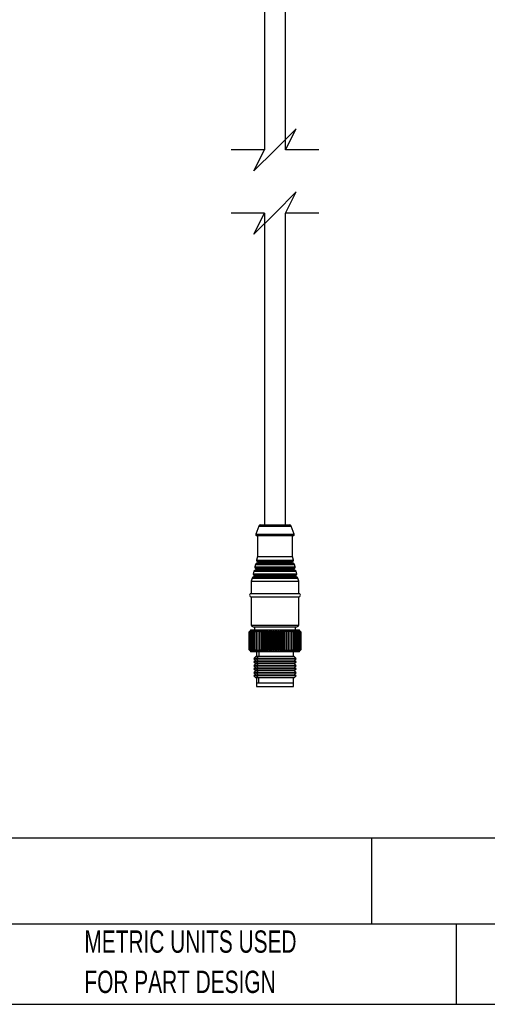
# Model space of a CAD drawing. Header units: millimetres. Extents: x 19 to 819, y 19 to 629.
# Tile 8 of 27: x 367 to 500, y 19 to 299. Entities that reach past the tile are written whole.
import ezdxf

# ---------------------------------------------------------------- set-up
doc = ezdxf.new("R2010")
doc.units = ezdxf.units.MM
doc.header["$LTSCALE"] = 3
doc.layers.add('DIMENSIONS', color=140, linetype='Continuous', lineweight=25)
doc.layers.add('TEXT', color=140, linetype='Continuous', lineweight=25)
doc.styles.add('SLDTEXTSTYLE0', font='TXT', dxfattribs={"width": 0.7})

msp = doc.modelspace()

# ---------------------------------------------------------------- linework, layer by layer
for p, q in [((436.742, 336.68), (436.742, 262.429)), ((442.742, 262.429), (442.742, 336.68)), ((436.742, 244.429), (436.742, 155.587)), ((442.742, 155.587), (442.742, 244.429)), ((435.12, 155.264), (434.261, 152.993)), ((435.12, 155.264), (444.364, 155.264)), ((435.587, 155.587), (443.896, 155.587)), ((445.222, 152.993), (444.364, 155.264)), ((434.261, 152.993), (445.222, 152.993)), ((434.542, 152.587), (444.942, 152.587)), ((434.742, 152.587), (434.742, 146.587)), ((444.742, 146.587), (444.742, 152.587)), ((434.742, 146.587), (434.49, 145.581)), ((434.742, 146.587), (444.742, 146.587)), ((444.993, 145.581), (444.742, 146.587)), ((434.184, 144.354), (434.005, 143.641)), ((434.005, 143.641), (445.478, 143.641)), ((434.106, 143.336), (445.378, 143.336)), ((434.184, 144.354), (445.3, 144.354)), ((445.068, 144.575), (434.416, 144.575)), ((434.49, 145.581), (444.993, 145.581)), ((434.591, 145.277), (444.893, 145.277)), ((444.747, 144.968), (434.737, 144.968)), ((445.478, 143.641), (445.3, 144.354)), ((433.213, 140.474), (432.992, 139.587)), ((433.213, 140.474), (446.27, 140.474)), ((446.038, 140.695), (433.446, 140.695)), ((433.699, 142.414), (433.52, 141.701)), ((433.52, 141.701), (445.963, 141.701)), ((433.621, 141.396), (445.863, 141.396)), ((433.699, 142.414), (445.785, 142.414)), ((445.717, 141.087), (433.767, 141.087)), ((445.553, 142.635), (433.931, 142.635)), ((445.232, 143.027), (434.252, 143.027)), ((445.963, 141.701), (445.785, 142.414)), ((446.492, 139.587), (446.27, 140.474)), ((432.992, 139.587), (432.992, 136.087)), ((432.992, 139.587), (446.492, 139.587)), ((446.492, 136.087), (446.492, 139.587)), ((432.992, 136.087), (446.492, 136.087)), ((432.992, 135.087), (446.492, 135.087)), ((432.992, 135.087), (432.992, 127.087)), ((446.492, 127.087), (446.492, 135.087)), ((432.992, 127.087), (446.492, 127.087)), ((433.492, 126.587), (445.992, 126.587)), ((433.892, 126.587), (433.892, 125.587)), ((445.592, 125.587), (445.592, 126.587)), ((432.677, 125.472), (432.394, 125.187)), ((432.401, 125.187), (432.394, 125.187)), ((432.394, 125.187), (432.394, 119.987)), ((432.401, 125.187), (432.766, 125.537)), ((432.401, 119.987), (432.401, 125.187)), ((432.766, 125.537), (432.442, 125.187)), ((432.464, 125.187), (432.442, 125.187)), ((432.442, 125.187), (432.442, 119.987)), ((432.464, 125.187), (432.846, 125.537)), ((432.464, 119.987), (432.464, 125.187)), ((432.846, 125.537), (432.547, 125.187)), ((432.585, 125.187), (432.547, 125.187)), ((432.547, 125.187), (432.547, 119.987)), ((432.585, 125.187), (432.982, 125.537)), ((432.585, 119.987), (432.585, 125.187)), ((432.792, 125.587), (432.677, 125.472)), ((432.982, 125.537), (432.711, 125.187)), ((432.764, 125.187), (432.711, 125.187)), ((432.711, 125.187), (432.711, 119.987)), ((432.764, 125.187), (433.173, 125.537)), ((432.764, 119.987), (432.764, 125.187)), ((433.601, 125.587), (432.792, 125.587)), ((433.173, 125.537), (432.932, 125.187)), ((432.999, 125.187), (432.932, 125.187)), ((432.932, 125.187), (432.932, 119.987)), ((432.999, 125.187), (433.416, 125.537)), ((432.999, 119.987), (432.999, 125.187)), ((433.416, 125.537), (433.207, 125.187)), ((433.247, 125.187), (433.207, 125.187)), ((433.207, 125.187), (433.207, 119.987)), ((433.601, 125.587), (433.247, 125.187)), ((433.289, 125.187), (433.247, 125.187)), ((433.247, 119.987), (433.247, 125.187)), ((433.289, 125.187), (433.71, 125.537)), ((433.289, 119.987), (433.289, 125.187)), ((433.71, 125.537), (433.535, 125.187)), ((433.63, 125.187), (433.535, 125.187)), ((433.535, 125.187), (433.535, 119.987)), ((446.692, 125.587), (433.601, 125.587)), ((433.63, 125.187), (434.052, 125.537)), ((433.63, 119.987), (433.63, 125.187)), ((434.052, 125.537), (433.912, 125.187)), ((434.021, 125.187), (433.912, 125.187)), ((433.912, 125.187), (433.912, 119.987)), ((434.021, 125.187), (434.441, 125.537)), ((434.021, 119.987), (434.021, 125.187)), ((434.441, 125.537), (434.337, 125.187)), ((434.457, 125.187), (434.337, 125.187)), ((434.337, 125.187), (434.337, 119.987)), ((434.457, 125.187), (434.872, 125.537)), ((434.457, 119.987), (434.457, 125.187)), ((434.872, 125.537), (434.805, 125.187)), ((434.937, 125.187), (434.805, 125.187)), ((434.805, 125.187), (434.805, 119.987)), ((434.937, 125.187), (435.342, 125.537)), ((434.937, 119.987), (434.937, 125.187)), ((435.342, 125.537), (435.313, 125.187)), ((435.454, 125.187), (435.313, 125.187)), ((435.313, 125.187), (435.313, 119.987)), ((435.454, 125.187), (435.848, 125.537)), ((435.454, 119.987), (435.454, 125.187)), ((435.848, 125.537), (435.857, 125.187)), ((435.848, 119.637), (435.848, 125.537)), ((436.007, 125.187), (435.857, 125.187)), ((435.857, 125.187), (435.857, 119.987)), ((436.007, 125.187), (436.385, 125.537)), ((436.007, 119.987), (436.007, 125.187)), ((436.385, 125.537), (436.432, 125.187)), ((436.385, 119.637), (436.385, 125.537)), ((436.589, 125.187), (436.432, 125.187)), ((436.432, 125.187), (436.432, 119.987)), ((436.589, 125.187), (436.95, 125.537)), ((436.589, 119.987), (436.589, 125.187)), ((436.95, 125.537), (437.034, 125.187)), ((436.95, 119.637), (436.95, 125.537)), ((437.197, 125.187), (437.034, 125.187)), ((437.034, 125.187), (437.034, 119.987)), ((437.197, 125.187), (437.536, 125.537)), ((437.197, 119.987), (437.197, 125.187)), ((437.536, 125.537), (437.657, 125.187)), ((437.536, 119.637), (437.536, 125.537)), ((437.826, 125.187), (437.657, 125.187)), ((437.657, 125.187), (437.657, 119.987)), ((437.826, 125.187), (438.141, 125.537)), ((437.826, 119.987), (437.826, 125.187)), ((438.141, 125.537), (438.297, 125.187)), ((438.141, 119.637), (438.141, 125.537)), ((438.469, 125.187), (438.297, 125.187)), ((438.297, 125.187), (438.297, 119.987)), ((438.469, 125.187), (438.758, 125.537)), ((438.469, 119.987), (438.469, 125.187)), ((438.758, 125.537), (438.949, 125.187)), ((438.758, 119.637), (438.758, 125.537)), ((439.123, 125.187), (438.949, 125.187)), ((438.949, 125.187), (438.949, 119.987)), ((439.123, 125.187), (439.383, 125.537)), ((439.123, 119.987), (439.123, 125.187)), ((439.383, 125.537), (439.607, 125.187)), ((439.383, 119.637), (439.383, 125.537)), ((439.607, 125.187), (439.607, 119.987)), ((439.782, 125.187), (439.607, 125.187)), ((439.782, 125.187), (440.011, 125.537)), ((439.782, 119.987), (439.782, 125.187)), ((440.011, 125.537), (440.267, 125.187)), ((440.011, 119.637), (440.011, 125.537)), ((440.441, 125.187), (440.267, 125.187)), ((440.267, 125.187), (440.267, 119.987)), ((440.441, 125.187), (440.637, 125.537)), ((440.441, 119.987), (440.441, 125.187)), ((440.637, 125.537), (440.922, 125.187)), ((440.637, 119.637), (440.637, 125.537)), ((441.094, 125.187), (440.922, 125.187)), ((440.922, 125.187), (440.922, 119.987)), ((441.094, 125.187), (441.256, 125.537)), ((441.094, 119.987), (441.094, 125.187)), ((441.256, 125.537), (441.567, 125.187)), ((441.256, 119.637), (441.256, 125.537)), ((441.736, 125.187), (441.567, 125.187)), ((441.567, 125.187), (441.567, 119.987)), ((441.736, 125.187), (441.862, 125.537)), ((441.736, 119.987), (441.736, 125.187)), ((441.862, 125.537), (442.198, 125.187)), ((441.862, 119.637), (441.862, 125.537)), ((442.362, 125.187), (442.198, 125.187)), ((442.198, 125.187), (442.198, 119.987)), ((442.362, 125.187), (442.452, 125.537)), ((442.362, 119.987), (442.362, 125.187)), ((442.452, 125.537), (442.809, 125.187)), ((442.452, 119.637), (442.452, 125.537)), ((442.967, 125.187), (442.809, 125.187)), ((442.809, 125.187), (442.809, 119.987)), ((442.967, 125.187), (443.019, 125.537)), ((442.967, 119.987), (442.967, 125.187)), ((443.019, 125.537), (443.395, 125.187)), ((443.019, 119.637), (443.019, 125.537)), ((443.546, 125.187), (443.395, 125.187)), ((443.395, 125.187), (443.395, 119.987)), ((443.546, 125.187), (443.561, 125.537)), ((443.546, 119.987), (443.546, 125.187)), ((443.561, 125.537), (443.952, 125.187)), ((443.561, 119.637), (443.561, 125.537)), ((444.095, 125.187), (443.952, 125.187)), ((443.952, 125.187), (443.952, 119.987)), ((444.071, 125.537), (444.476, 125.187)), ((444.095, 125.187), (444.071, 125.537)), ((444.095, 119.987), (444.095, 125.187)), ((444.608, 125.187), (444.476, 125.187)), ((444.476, 125.187), (444.476, 119.987)), ((444.547, 125.537), (444.96, 125.187)), ((444.608, 125.187), (444.547, 125.537)), ((444.608, 119.987), (444.608, 125.187)), ((445.082, 125.187), (444.96, 125.187)), ((444.96, 125.187), (444.96, 119.987)), ((444.984, 125.537), (445.403, 125.187)), ((445.082, 125.187), (444.984, 125.537)), ((445.082, 119.987), (445.082, 125.187)), ((445.379, 125.537), (445.801, 125.187)), ((445.513, 125.187), (445.379, 125.537)), ((445.513, 125.187), (445.403, 125.187)), ((445.403, 125.187), (445.403, 119.987)), ((445.513, 119.987), (445.513, 125.187)), ((445.728, 125.537), (446.149, 125.187)), ((445.898, 125.187), (445.728, 125.537)), ((445.898, 125.187), (445.801, 125.187)), ((445.801, 125.187), (445.801, 119.987)), ((445.898, 119.987), (445.898, 125.187)), ((446.029, 125.537), (446.446, 125.187)), ((446.233, 125.187), (446.029, 125.537)), ((446.233, 125.187), (446.149, 125.187)), ((446.149, 125.187), (446.149, 119.987)), ((446.233, 119.987), (446.233, 125.187)), ((446.28, 125.537), (446.689, 125.187)), ((446.516, 125.187), (446.28, 125.537)), ((446.516, 125.187), (446.446, 125.187)), ((446.446, 125.187), (446.446, 119.987)), ((446.478, 125.537), (446.876, 125.187)), ((446.745, 125.187), (446.478, 125.537)), ((446.516, 119.987), (446.516, 125.187)), ((446.621, 125.537), (447.006, 125.187)), ((446.916, 125.187), (446.621, 125.537)), ((446.745, 125.187), (446.689, 125.187)), ((446.689, 125.187), (446.689, 119.987)), ((446.807, 125.472), (446.692, 125.587)), ((446.71, 125.537), (447.077, 125.187)), ((447.031, 125.187), (446.71, 125.537)), ((446.742, 125.537), (447.089, 125.187)), ((447.086, 125.187), (446.742, 125.537)), ((446.745, 119.987), (446.745, 125.187)), ((446.916, 125.187), (446.876, 125.187)), ((446.876, 125.187), (446.876, 119.987)), ((446.916, 119.987), (446.916, 125.187)), ((447.031, 125.187), (447.006, 125.187)), ((447.006, 125.187), (447.006, 119.987)), ((447.031, 119.987), (447.031, 125.187)), ((447.086, 125.187), (447.077, 125.187)), ((447.077, 125.187), (447.077, 119.987)), ((447.086, 119.987), (447.086, 125.187)), ((447.089, 125.187), (447.089, 119.987)), ((432.394, 119.987), (432.677, 119.702)), ((432.394, 119.987), (432.401, 119.987)), ((432.766, 119.637), (432.401, 119.987)), ((432.442, 119.987), (432.766, 119.637)), ((432.442, 119.987), (432.464, 119.987)), ((432.846, 119.637), (432.464, 119.987)), ((432.547, 119.987), (432.846, 119.637)), ((432.547, 119.987), (432.585, 119.987)), ((432.982, 119.637), (432.585, 119.987)), ((432.677, 119.702), (432.792, 119.587)), ((432.711, 119.987), (432.982, 119.637)), ((432.711, 119.987), (432.764, 119.987)), ((433.173, 119.637), (432.764, 119.987)), ((432.792, 119.587), (433.601, 119.587)), ((432.932, 119.987), (433.173, 119.637)), ((432.932, 119.987), (432.999, 119.987)), ((433.416, 119.637), (432.999, 119.987)), ((433.207, 119.987), (433.247, 119.987)), ((433.207, 119.987), (433.416, 119.637)), ((433.247, 119.987), (433.601, 119.587)), ((433.247, 119.987), (433.289, 119.987)), ((433.71, 119.637), (433.289, 119.987)), ((433.535, 119.987), (433.71, 119.637)), ((433.535, 119.987), (433.63, 119.987)), ((433.601, 119.587), (446.692, 119.587)), ((434.052, 119.637), (433.63, 119.987)), ((434.242, 118.087), (433.742, 117.587)), ((433.912, 119.987), (434.052, 119.637)), ((433.912, 119.987), (434.021, 119.987)), ((434.441, 119.637), (434.021, 119.987)), ((434.882, 118.087), (434.242, 118.087)), ((434.337, 119.987), (434.441, 119.637)), ((434.337, 119.987), (434.457, 119.987)), ((434.882, 118.087), (434.44, 117.587)), ((434.872, 119.637), (434.457, 119.987)), ((434.492, 119.587), (434.492, 118.087)), ((434.805, 119.987), (434.872, 119.637)), ((434.805, 119.987), (434.937, 119.987)), ((445.242, 118.087), (434.882, 118.087)), ((435.342, 119.637), (434.937, 119.987)), ((435.103, 119.587), (435.103, 118.087)), ((435.313, 119.987), (435.342, 119.637)), ((435.313, 119.987), (435.454, 119.987)), ((435.848, 119.637), (435.454, 119.987)), ((435.857, 119.987), (435.848, 119.637)), ((435.857, 119.987), (436.007, 119.987)), ((436.385, 119.637), (436.007, 119.987)), ((436.432, 119.987), (436.385, 119.637)), ((436.432, 119.987), (436.589, 119.987)), ((436.95, 119.637), (436.589, 119.987)), ((437.034, 119.987), (436.95, 119.637)), ((437.034, 119.987), (437.197, 119.987)), ((437.536, 119.637), (437.197, 119.987)), ((437.657, 119.987), (437.536, 119.637)), ((437.657, 119.987), (437.826, 119.987)), ((438.141, 119.637), (437.826, 119.987)), ((438.297, 119.987), (438.141, 119.637)), ((438.297, 119.987), (438.469, 119.987)), ((438.758, 119.637), (438.469, 119.987)), ((438.949, 119.987), (438.758, 119.637)), ((438.949, 119.987), (439.123, 119.987)), ((439.383, 119.637), (439.123, 119.987)), ((439.607, 119.987), (439.383, 119.637)), ((439.607, 119.987), (439.782, 119.987)), ((440.011, 119.637), (439.782, 119.987)), ((440.267, 119.987), (440.011, 119.637)), ((440.267, 119.987), (440.441, 119.987)), ((440.637, 119.637), (440.441, 119.987)), ((440.922, 119.987), (440.637, 119.637)), ((440.922, 119.987), (441.094, 119.987)), ((441.256, 119.637), (441.094, 119.987)), ((441.567, 119.987), (441.256, 119.637)), ((441.567, 119.987), (441.736, 119.987)), ((441.862, 119.637), (441.736, 119.987)), ((442.198, 119.987), (441.862, 119.637)), ((442.198, 119.987), (442.362, 119.987)), ((442.452, 119.637), (442.362, 119.987)), ((442.809, 119.987), (442.452, 119.637)), ((442.809, 119.987), (442.967, 119.987)), ((443.019, 119.637), (442.967, 119.987)), ((443.395, 119.987), (443.019, 119.637)), ((443.395, 119.987), (443.546, 119.987)), ((443.561, 119.637), (443.546, 119.987)), ((443.952, 119.987), (443.561, 119.637)), ((443.952, 119.987), (444.095, 119.987)), ((444.071, 119.637), (444.095, 119.987)), ((444.476, 119.987), (444.071, 119.637)), ((444.476, 119.987), (444.608, 119.987)), ((444.547, 119.637), (444.608, 119.987)), ((444.96, 119.987), (444.547, 119.637)), ((444.96, 119.987), (445.082, 119.987)), ((444.984, 119.637), (445.082, 119.987)), ((445.403, 119.987), (444.984, 119.637)), ((444.992, 118.087), (444.992, 119.587)), ((445.742, 117.587), (445.242, 118.087)), ((445.379, 119.637), (445.513, 119.987)), ((445.801, 119.987), (445.379, 119.637)), ((445.403, 119.987), (445.513, 119.987)), ((445.728, 119.637), (445.898, 119.987)), ((446.149, 119.987), (445.728, 119.637)), ((445.801, 119.987), (445.898, 119.987)), ((446.029, 119.637), (446.233, 119.987)), ((446.446, 119.987), (446.029, 119.637)), ((446.149, 119.987), (446.233, 119.987)), ((446.28, 119.637), (446.516, 119.987)), ((446.689, 119.987), (446.28, 119.637)), ((446.446, 119.987), (446.516, 119.987)), ((446.478, 119.637), (446.745, 119.987)), ((446.876, 119.987), (446.478, 119.637)), ((446.621, 119.637), (446.916, 119.987)), ((447.006, 119.987), (446.621, 119.637)), ((446.689, 119.987), (446.745, 119.987)), ((446.692, 119.587), (446.807, 119.702)), ((446.71, 119.637), (447.031, 119.987)), ((447.077, 119.987), (446.71, 119.637)), ((446.742, 119.637), (447.086, 119.987)), ((447.089, 119.987), (446.742, 119.637)), ((446.876, 119.987), (446.916, 119.987)), ((447.006, 119.987), (447.031, 119.987)), ((447.077, 119.987), (447.086, 119.987)), ((433.742, 117.587), (434.242, 117.087)), ((434.44, 117.587), (433.742, 117.587)), ((434.242, 117.087), (433.742, 116.587)), ((433.742, 116.587), (434.242, 116.087)), ((434.44, 116.587), (433.742, 116.587)), ((434.242, 116.087), (433.742, 115.587)), ((433.742, 115.587), (434.242, 115.087)), ((434.44, 115.587), (433.742, 115.587)), ((434.242, 115.087), (433.742, 114.587)), ((434.882, 117.087), (434.242, 117.087)), ((434.882, 116.087), (434.242, 116.087)), ((434.882, 115.087), (434.242, 115.087)), ((445.742, 117.587), (434.44, 117.587)), ((434.44, 117.587), (434.882, 117.087)), ((434.882, 117.087), (434.44, 116.587)), ((445.742, 116.587), (434.44, 116.587)), ((434.44, 116.587), (434.882, 116.087)), ((434.882, 116.087), (434.44, 115.587)), ((445.742, 115.587), (434.44, 115.587)), ((434.44, 115.587), (434.882, 115.087)), ((434.882, 115.087), (434.44, 114.587)), ((445.242, 117.087), (434.882, 117.087)), ((445.242, 116.087), (434.882, 116.087)), ((445.242, 115.087), (434.882, 115.087)), ((445.242, 117.087), (445.742, 117.587)), ((445.742, 116.587), (445.242, 117.087)), ((445.242, 116.087), (445.742, 116.587)), ((445.742, 115.587), (445.242, 116.087)), ((445.242, 115.087), (445.742, 115.587)), ((445.742, 114.587), (445.242, 115.087)), ((433.742, 114.587), (434.242, 114.087)), ((434.44, 114.587), (433.742, 114.587)), ((434.242, 114.087), (433.742, 113.587)), ((433.742, 113.587), (434.242, 113.087)), ((434.44, 113.587), (433.742, 113.587)), ((434.242, 113.087), (433.742, 112.587)), ((433.742, 112.587), (434.242, 112.087)), ((434.44, 112.587), (433.742, 112.587)), ((434.882, 114.087), (434.242, 114.087)), ((434.882, 113.087), (434.242, 113.087)), ((434.44, 114.587), (434.882, 114.087)), ((445.742, 114.587), (434.44, 114.587)), ((434.882, 114.087), (434.44, 113.587)), ((445.742, 113.587), (434.44, 113.587)), ((434.44, 113.587), (434.882, 113.087)), ((434.882, 113.087), (434.44, 112.587)), ((445.742, 112.587), (434.44, 112.587)), ((434.44, 112.587), (434.882, 112.087)), ((445.242, 114.087), (434.882, 114.087)), ((445.242, 113.087), (434.882, 113.087)), ((445.242, 114.087), (445.742, 114.587)), ((445.742, 113.587), (445.242, 114.087)), ((445.242, 113.087), (445.742, 113.587)), ((445.742, 112.587), (445.242, 113.087)), ((445.242, 112.087), (445.742, 112.587)), ((434.882, 112.087), (434.242, 112.087)), ((434.492, 112.087), (434.492, 110.587)), ((434.492, 110.587), (435.103, 110.587)), ((434.492, 110.587), (434.492, 109.587)), ((434.492, 110.587), (444.992, 110.587)), ((434.492, 109.587), (444.992, 109.587)), ((445.242, 112.087), (434.882, 112.087)), ((435.103, 110.587), (435.103, 112.087)), ((435.103, 110.587), (444.992, 110.587)), ((444.992, 110.587), (444.992, 112.087)), ((444.992, 109.587), (444.992, 110.587))]:
    msp.add_line(p, q)
for centre, radius, start, end in [((435.587, 155.087), 0.5, 89.99716, 159.29182), ((443.896, 155.087), 0.5, 20.70818, 90.00305), ((434.542, 152.887), 0.3, 159.29001, 270.00105), ((444.942, 152.887), 0.3, 269.99951, 20.70943), ((434.296, 143.568), 0.3, 165.9641, 230.58653), ((433.852, 143.027), 0.4, 0.0005, 50.58638), ((434.475, 144.281), 0.3, 101.34225, 165.96335), ((434.337, 144.968), 0.4, 281.34236, 359.99977), ((434.781, 145.508), 0.3, 165.96388, 230.58738), ((434.337, 144.968), 0.4, 359.99962, 50.58669), ((445.147, 144.968), 0.4, 129.41362, 179.9995), ((445.147, 144.968), 0.4, 180.00077, 258.65743), ((444.702, 145.508), 0.3, 309.41347, 14.0359), ((445.009, 144.281), 0.3, 14.03665, 78.65775), ((445.632, 143.027), 0.4, 129.41255, 180.00057), ((445.187, 143.568), 0.3, 309.41347, 14.0359), ((433.505, 140.401), 0.3, 101.34278, 165.96329), ((433.367, 141.087), 0.4, 281.33879, 0.00089), ((433.811, 141.628), 0.3, 165.9641, 230.58653), ((433.367, 141.087), 0.4, 359.99943, 50.58745), ((433.99, 142.341), 0.3, 101.34225, 165.96335), ((433.852, 143.027), 0.4, 281.33879, 0.00089), ((445.632, 143.027), 0.4, 179.99911, 258.66121), ((445.494, 142.341), 0.3, 14.03671, 78.65722), ((446.117, 141.087), 0.4, 129.41331, 180.00038), ((446.117, 141.087), 0.4, 179.99858, 258.66142), ((445.672, 141.628), 0.3, 309.41262, 14.03612), ((445.979, 140.401), 0.3, 14.03665, 78.65775), ((432.992, 135.587), 0.5, 90.00011, 269.99989), ((446.492, 135.587), 0.5, 270, 90), ((433.492, 127.087), 0.5, 179.99945, 269.9997), ((445.992, 127.087), 0.5, 270.00015, 0.00092)]:
    msp.add_arc(centre, radius, start, end)
at = {"layer": 'DIMENSIONS', "color": 140}
for p, q in [((445.742, 268.429), (439.742, 262.429)), ((442.742, 262.429), (445.742, 268.429)), ((436.742, 262.429), (427.217, 262.429)), ((439.742, 262.429), (433.742, 256.429)), ((433.742, 256.429), (436.742, 262.429)), ((452.267, 262.429), (442.742, 262.429)), ((445.742, 250.429), (439.742, 244.429)), ((442.742, 244.429), (445.742, 250.429)), ((436.742, 244.429), (427.217, 244.429)), ((439.742, 244.429), (433.742, 238.429)), ((433.742, 238.429), (436.742, 244.429)), ((452.267, 244.429), (442.742, 244.429))]:
    msp.add_line(p, q, dxfattribs=at)
at = {"layer": 'TEXT'}
for p, q in [((819.15, 66.378), (19.05, 66.378)), ((467.277, 66.378), (467.277, 41.91)), ((819.15, 41.91), (19.05, 41.91)), ((491.341, 41.91), (491.341, 19.05)), ((19.05, 19.05), (819.15, 19.05))]:
    msp.add_line(p, q, dxfattribs=at)

# ---------------------------------------------------------------- texts
at = {"layer": 'TEXT', "attachment_point": 1, "style": 'SLDTEXTSTYLE0'}
for s, insert, char_height in [('IDEM Z-RANGE SAFETY SWITCH, CABLE-PULL INTERLOCK, 125M MAXIMUM PULL CABLE LENGTH, EMERGENCY STOP, LEFT HAND HEAD, (2) OSSD SAFETY', (23.897, 59.836), 3.96875), ('METRIC UNITS USED', (385.435, 40.092), 6.35), ('FOR PART DESIGN', (385.435, 28.625), 6.35)]:
    msp.add_mtext(s, dxfattribs=dict(at, insert=insert, char_height=char_height))

doc.saveas('drawing.dxf')
